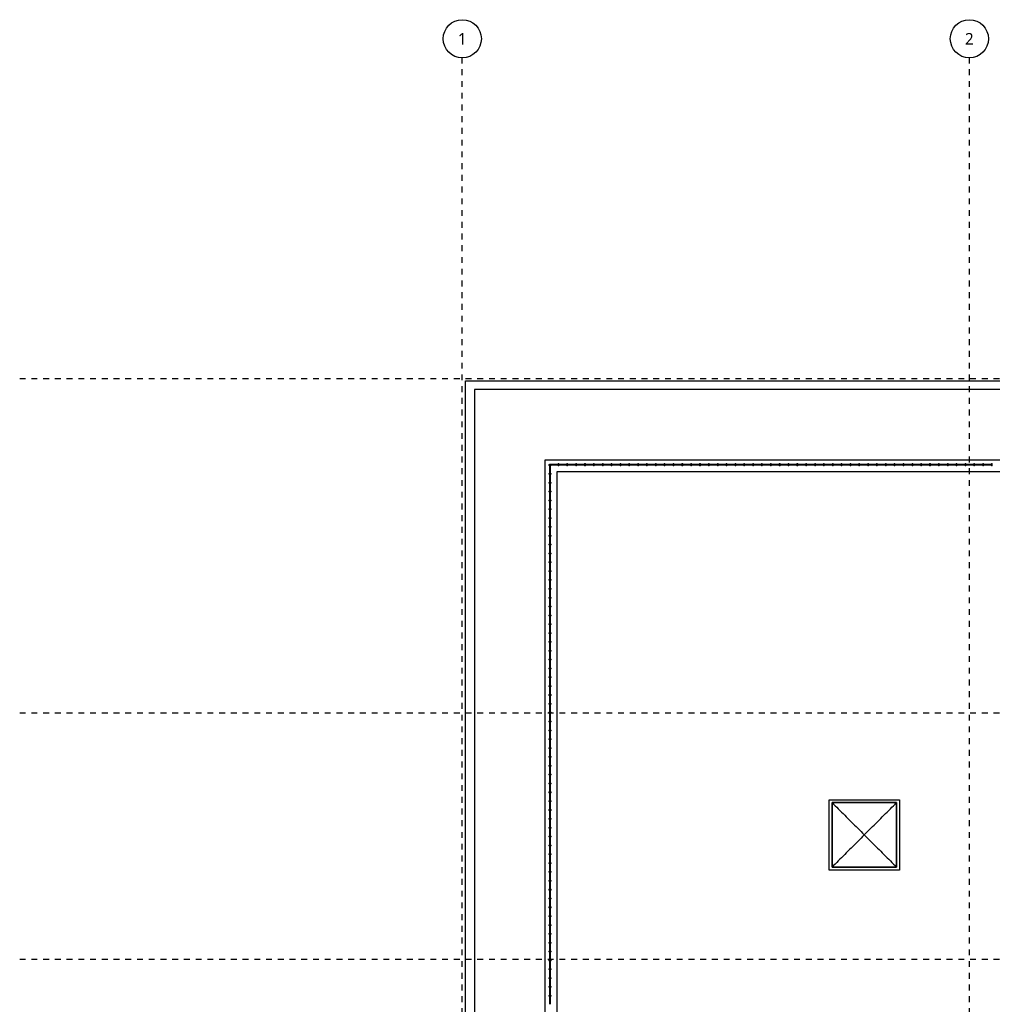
# Model space of a CAD drawing. Header units: metres. Extents: x -21.5 to 32.8, y -37.3 to -3.8.
# Tile 2 of 14: x -21.5 to -4.9, y -20.6 to -3.8. Entities that reach past the tile are written whole.
import ezdxf

# ---------------------------------------------------------------- set-up
doc = ezdxf.new("R2010")
doc.units = ezdxf.units.M
doc.linetypes.add('Ligne de quadrillage', pattern=[0.022225, 0.0127, -0.003175, 0.003175, -0.003175])
for name, color, linetype, lineweight in [('A-FLOR-HRAL', 250, 'Continuous', 18), ('A-GLAZ', 250, 'Continuous', 25), ('A-WALL', 250, 'Continuous', 25), ('S-GRID', 250, 'Continuous', 30), ('S-GRID-IDEN', 250, 'Continuous', 30)]:
    doc.layers.add(name, color=color, linetype=linetype, lineweight=lineweight)
doc.styles.add('Trebuchet MS_1', font='trebuc.ttf', dxfattribs={"height": 0.2})

# ---------------------------------------------------------------- blocks, each defined once
blk = doc.blocks.new('Garde-corps - 12mm x 40mm-603374-Niveau 2')
at = {"layer": 'A-FLOR-HRAL'}
for p, q in [((0.02, 0.006), (-0.02, 0.006)), ((-0.02, 0.006), (-0.02, -0.006)), ((0.02, -0.006), (0.02, 0.006)), ((-0.02, -0.006), (0.02, -0.006))]:
    blk.add_line(p, q, dxfattribs=at)
blk = doc.blocks.new('Garde-corps - Garde-corps-601270-Niveau 2')
at = {"layer": 'A-FLOR-HRAL'}
for p, q in [((-12.48, -11.38), (-12.48, -11.376)), ((-12.33, -11.376), (-12.48, -11.376)), ((-12.48, -11.397), (-12.48, -11.536)), ((-12.46, -11.536), (-12.46, -11.397)), ((-12.45, -11.396), (-12.33, -11.396)), ((-12.18, -11.376), (-12.318, -11.376)), ((-12.318, -11.396), (-12.18, -11.396)), ((-12.029, -11.376), (-12.168, -11.376)), ((-12.168, -11.396), (-12.029, -11.396)), ((-11.878, -11.376), (-12.017, -11.376)), ((-12.017, -11.396), (-11.878, -11.396)), ((-11.727, -11.376), (-11.866, -11.376)), ((-11.866, -11.396), (-11.727, -11.396)), ((-11.576, -11.376), (-11.715, -11.376)), ((-11.715, -11.396), (-11.576, -11.396)), ((-11.426, -11.376), (-11.564, -11.376)), ((-11.564, -11.396), (-11.426, -11.396)), ((-11.275, -11.376), (-11.414, -11.376)), ((-11.414, -11.396), (-11.275, -11.396)), ((-11.124, -11.376), (-11.263, -11.376)), ((-11.263, -11.396), (-11.124, -11.396)), ((-10.973, -11.376), (-11.112, -11.376)), ((-11.112, -11.396), (-10.973, -11.396)), ((-10.822, -11.376), (-10.961, -11.376)), ((-10.961, -11.396), (-10.822, -11.396)), ((-10.672, -11.376), (-10.81, -11.376)), ((-10.81, -11.396), (-10.672, -11.396)), ((-10.521, -11.376), (-10.66, -11.376)), ((-10.66, -11.396), (-10.521, -11.396)), ((-10.37, -11.376), (-10.509, -11.376)), ((-10.509, -11.396), (-10.37, -11.396)), ((-10.219, -11.376), (-10.358, -11.376)), ((-10.358, -11.396), (-10.219, -11.396)), ((-10.068, -11.376), (-10.207, -11.376)), ((-10.207, -11.396), (-10.068, -11.396)), ((-9.918, -11.376), (-10.056, -11.376)), ((-10.056, -11.396), (-9.918, -11.396)), ((-9.767, -11.376), (-9.906, -11.376)), ((-9.906, -11.396), (-9.767, -11.396)), ((-9.616, -11.376), (-9.755, -11.376)), ((-9.755, -11.396), (-9.616, -11.396)), ((-9.465, -11.376), (-9.604, -11.376)), ((-9.604, -11.396), (-9.465, -11.396)), ((-9.314, -11.376), (-9.453, -11.376)), ((-9.453, -11.396), (-9.314, -11.396)), ((-9.164, -11.376), (-9.302, -11.376)), ((-9.302, -11.396), (-9.164, -11.396)), ((-9.013, -11.376), (-9.152, -11.376)), ((-9.152, -11.396), (-9.013, -11.396)), ((-8.862, -11.376), (-9.001, -11.376)), ((-9.001, -11.396), (-8.862, -11.396)), ((-8.711, -11.376), (-8.85, -11.376)), ((-8.85, -11.396), (-8.711, -11.396)), ((-8.56, -11.376), (-8.699, -11.376)), ((-8.699, -11.396), (-8.56, -11.396)), ((-8.41, -11.376), (-8.548, -11.376)), ((-8.548, -11.396), (-8.41, -11.396)), ((-8.259, -11.376), (-8.398, -11.376)), ((-8.398, -11.396), (-8.259, -11.396)), ((-8.108, -11.376), (-8.247, -11.376)), ((-8.247, -11.396), (-8.108, -11.396)), ((-7.957, -11.376), (-8.096, -11.376)), ((-8.096, -11.396), (-7.957, -11.396)), ((-7.806, -11.376), (-7.945, -11.376)), ((-7.945, -11.396), (-7.806, -11.396)), ((-7.656, -11.376), (-7.794, -11.376)), ((-7.794, -11.396), (-7.656, -11.396)), ((-7.505, -11.376), (-7.644, -11.376)), ((-7.644, -11.396), (-7.505, -11.396)), ((-7.354, -11.376), (-7.493, -11.376)), ((-7.493, -11.396), (-7.354, -11.396)), ((-7.203, -11.376), (-7.342, -11.376)), ((-7.342, -11.396), (-7.203, -11.396)), ((-7.052, -11.376), (-7.191, -11.376)), ((-7.191, -11.396), (-7.052, -11.396)), ((-6.902, -11.376), (-7.04, -11.376)), ((-7.04, -11.396), (-6.902, -11.396)), ((-6.751, -11.376), (-6.89, -11.376)), ((-6.89, -11.396), (-6.751, -11.396)), ((-6.6, -11.376), (-6.739, -11.376)), ((-6.739, -11.396), (-6.6, -11.396)), ((-6.449, -11.376), (-6.588, -11.376)), ((-6.588, -11.396), (-6.449, -11.396)), ((-6.298, -11.376), (-6.437, -11.376)), ((-6.437, -11.396), (-6.298, -11.396)), ((-6.148, -11.376), (-6.286, -11.376)), ((-6.286, -11.396), (-6.148, -11.396)), ((-5.997, -11.376), (-6.136, -11.376)), ((-6.136, -11.396), (-5.997, -11.396)), ((-5.846, -11.376), (-5.985, -11.376)), ((-5.985, -11.396), (-5.846, -11.396)), ((-5.695, -11.376), (-5.834, -11.376)), ((-5.834, -11.396), (-5.695, -11.396)), ((-5.544, -11.376), (-5.683, -11.376)), ((-5.683, -11.396), (-5.544, -11.396)), ((-5.394, -11.376), (-5.532, -11.376)), ((-5.532, -11.396), (-5.394, -11.396)), ((-5.243, -11.376), (-5.382, -11.376)), ((-5.382, -11.396), (-5.243, -11.396)), ((-5.092, -11.376), (-5.231, -11.376)), ((-5.231, -11.396), (-5.092, -11.396)), ((-4.941, -11.376), (-5.08, -11.376)), ((-5.08, -11.396), (-4.941, -11.396)), ((-12.48, -11.548), (-12.48, -11.687)), ((-12.46, -11.687), (-12.46, -11.548)), ((-12.48, -11.699), (-12.48, -11.837)), ((-12.46, -11.837), (-12.46, -11.699)), ((-12.48, -11.849), (-12.48, -11.988)), ((-12.46, -11.988), (-12.46, -11.849)), ((-12.48, -12), (-12.48, -12.139)), ((-12.46, -12.139), (-12.46, -12)), ((-12.48, -12.151), (-12.48, -12.29)), ((-12.46, -12.29), (-12.46, -12.151)), ((-12.48, -12.302), (-12.48, -12.441)), ((-12.46, -12.441), (-12.46, -12.302)), ((-12.48, -12.453), (-12.48, -12.591)), ((-12.46, -12.591), (-12.46, -12.453)), ((-12.48, -12.603), (-12.48, -12.742)), ((-12.48, -12.754), (-12.48, -12.893)), ((-12.46, -12.742), (-12.46, -12.603)), ((-12.46, -12.893), (-12.46, -12.754)), ((-12.48, -12.905), (-12.48, -13.044)), ((-12.46, -13.044), (-12.46, -12.905)), ((-12.48, -13.056), (-12.48, -13.195)), ((-12.46, -13.195), (-12.46, -13.056)), ((-12.48, -13.207), (-12.48, -13.345)), ((-12.46, -13.345), (-12.46, -13.207)), ((-12.48, -13.357), (-12.48, -13.496)), ((-12.46, -13.496), (-12.46, -13.357)), ((-12.48, -13.508), (-12.48, -13.647)), ((-12.46, -13.647), (-12.46, -13.508)), ((-12.48, -13.659), (-12.48, -13.798)), ((-12.46, -13.798), (-12.46, -13.659)), ((-12.48, -13.81), (-12.48, -13.949)), ((-12.46, -13.949), (-12.46, -13.81)), ((-12.48, -13.961), (-12.48, -14.099)), ((-12.46, -14.099), (-12.46, -13.961)), ((-12.48, -14.111), (-12.48, -14.25)), ((-12.48, -14.262), (-12.48, -14.401)), ((-12.46, -14.25), (-12.46, -14.111)), ((-12.46, -14.401), (-12.46, -14.262)), ((-12.48, -14.413), (-12.48, -14.552)), ((-12.46, -14.552), (-12.46, -14.413)), ((-12.48, -14.564), (-12.48, -14.703)), ((-12.46, -14.703), (-12.46, -14.564)), ((-12.48, -14.715), (-12.48, -14.853)), ((-12.46, -14.853), (-12.46, -14.715)), ((-12.48, -14.865), (-12.48, -15.004)), ((-12.46, -15.004), (-12.46, -14.865)), ((-12.48, -15.016), (-12.48, -15.155)), ((-12.46, -15.155), (-12.46, -15.016)), ((-12.48, -15.167), (-12.48, -15.306)), ((-12.46, -15.306), (-12.46, -15.167)), ((-12.48, -15.318), (-12.48, -15.457)), ((-12.46, -15.457), (-12.46, -15.318)), ((-12.48, -15.469), (-12.48, -15.607)), ((-12.46, -15.607), (-12.46, -15.469)), ((-12.48, -15.619), (-12.48, -15.758)), ((-12.48, -15.77), (-12.48, -15.909)), ((-12.46, -15.758), (-12.46, -15.619)), ((-12.46, -15.909), (-12.46, -15.77)), ((-12.48, -15.921), (-12.48, -16.06)), ((-12.46, -16.06), (-12.46, -15.921)), ((-12.48, -16.072), (-12.48, -16.211)), ((-12.46, -16.211), (-12.46, -16.072)), ((-12.48, -16.223), (-12.48, -16.361)), ((-12.46, -16.361), (-12.46, -16.223)), ((-12.48, -16.373), (-12.48, -16.512)), ((-12.46, -16.512), (-12.46, -16.373)), ((-12.48, -16.524), (-12.48, -16.663)), ((-12.46, -16.663), (-12.46, -16.524)), ((-12.48, -16.675), (-12.48, -16.814)), ((-12.46, -16.814), (-12.46, -16.675)), ((-12.48, -16.826), (-12.48, -16.965)), ((-12.46, -16.965), (-12.46, -16.826)), ((-12.48, -16.977), (-12.48, -17.116)), ((-12.46, -17.116), (-12.46, -16.977)), ((-12.48, -17.128), (-12.48, -17.266)), ((-12.48, -17.278), (-12.48, -17.417)), ((-12.46, -17.266), (-12.46, -17.128)), ((-12.46, -17.417), (-12.46, -17.278)), ((-12.48, -17.429), (-12.48, -17.568)), ((-12.46, -17.568), (-12.46, -17.429)), ((-12.48, -17.58), (-12.48, -17.719)), ((-12.46, -17.719), (-12.46, -17.58)), ((-12.48, -17.731), (-12.48, -17.87)), ((-12.46, -17.87), (-12.46, -17.731)), ((-12.48, -17.882), (-12.48, -18.02)), ((-12.46, -18.02), (-12.46, -17.882)), ((-12.48, -18.032), (-12.48, -18.171)), ((-12.46, -18.171), (-12.46, -18.032)), ((-12.48, -18.183), (-12.48, -18.322)), ((-12.46, -18.322), (-12.46, -18.183)), ((-12.48, -18.334), (-12.48, -18.473)), ((-12.46, -18.473), (-12.46, -18.334)), ((-12.48, -18.485), (-12.48, -18.624)), ((-12.46, -18.624), (-12.46, -18.485)), ((-12.48, -18.636), (-12.48, -18.774)), ((-12.48, -18.786), (-12.48, -18.925)), ((-12.46, -18.774), (-12.46, -18.636)), ((-12.46, -18.925), (-12.46, -18.786)), ((-12.48, -18.937), (-12.48, -19.076)), ((-12.46, -19.076), (-12.46, -18.937)), ((-12.48, -19.088), (-12.48, -19.227)), ((-12.46, -19.227), (-12.46, -19.088)), ((-12.48, -19.239), (-12.48, -19.378)), ((-12.46, -19.378), (-12.46, -19.239)), ((-12.48, -19.39), (-12.48, -19.528)), ((-12.46, -19.528), (-12.46, -19.39)), ((-12.48, -19.54), (-12.48, -19.679)), ((-12.46, -19.679), (-12.46, -19.54)), ((-12.48, -19.691), (-12.48, -19.83)), ((-12.46, -19.83), (-12.46, -19.691)), ((-12.48, -19.842), (-12.48, -19.981)), ((-12.46, -19.981), (-12.46, -19.842)), ((-12.48, -19.993), (-12.48, -20.132)), ((-12.46, -20.132), (-12.46, -19.993)), ((-12.48, -20.144), (-12.48, -20.282)), ((-12.48, -20.294), (-12.48, -20.433)), ((-12.46, -20.282), (-12.46, -20.144)), ((-12.46, -20.433), (-12.46, -20.294)), ((-12.48, -20.445), (-12.48, -20.584)), ((-12.46, -20.584), (-12.46, -20.445))]:
    blk.add_line(p, q, dxfattribs=at)
for p, rotation in [((-12.47, -11.386), 180), ((-12.47, -11.391), 180), ((-12.324, -11.386), 89.9999999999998), ((-12.174, -11.386), 89.9999999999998), ((-12.023, -11.386), 89.9999999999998), ((-11.872, -11.386), 89.9999999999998), ((-11.721, -11.386), 89.9999999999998), ((-11.57, -11.386), 89.9999999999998), ((-11.42, -11.386), 89.9999999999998), ((-11.269, -11.386), 89.9999999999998), ((-11.118, -11.386), 89.9999999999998), ((-10.967, -11.386), 89.9999999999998), ((-10.816, -11.386), 89.9999999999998), ((-10.666, -11.386), 89.9999999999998), ((-10.515, -11.386), 89.9999999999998), ((-10.364, -11.386), 89.9999999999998), ((-10.213, -11.386), 89.9999999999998), ((-10.062, -11.386), 89.9999999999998), ((-9.912, -11.386), 89.9999999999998), ((-9.761, -11.386), 89.9999999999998), ((-9.61, -11.386), 89.9999999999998), ((-9.459, -11.386), 89.9999999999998), ((-9.308, -11.386), 89.9999999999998), ((-9.158, -11.386), 89.9999999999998), ((-9.007, -11.386), 89.9999999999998), ((-8.856, -11.386), 89.9999999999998), ((-8.705, -11.386), 89.9999999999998), ((-8.554, -11.386), 89.9999999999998), ((-8.404, -11.386), 89.9999999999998), ((-8.253, -11.386), 89.9999999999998), ((-8.102, -11.386), 89.9999999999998), ((-7.951, -11.386), 89.9999999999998), ((-7.8, -11.386), 89.9999999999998), ((-7.65, -11.386), 89.9999999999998), ((-7.499, -11.386), 89.9999999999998), ((-7.348, -11.386), 89.9999999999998), ((-7.197, -11.386), 89.9999999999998), ((-7.046, -11.386), 89.9999999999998), ((-6.896, -11.386), 89.9999999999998), ((-6.745, -11.386), 89.9999999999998), ((-6.594, -11.386), 89.9999999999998), ((-6.443, -11.386), 89.9999999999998), ((-6.292, -11.386), 89.9999999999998), ((-6.142, -11.386), 89.9999999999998), ((-5.991, -11.386), 89.9999999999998), ((-5.84, -11.386), 89.9999999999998), ((-5.689, -11.386), 89.9999999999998), ((-5.538, -11.386), 89.9999999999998), ((-5.388, -11.386), 89.9999999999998), ((-5.237, -11.386), 89.9999999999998), ((-5.086, -11.386), 89.9999999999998), ((-4.935, -11.386), 89.9999999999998), ((-12.47, -11.542), 180), ((-12.47, -11.693), 180), ((-12.47, -11.843), 180), ((-12.47, -11.994), 180), ((-12.47, -12.145), 180), ((-12.47, -12.296), 180), ((-12.47, -12.447), 180), ((-12.47, -12.597), 180), ((-12.47, -12.748), 180), ((-12.47, -12.899), 180), ((-12.47, -13.05), 180), ((-12.47, -13.201), 180), ((-12.47, -13.351), 180), ((-12.47, -13.502), 180), ((-12.47, -13.653), 180), ((-12.47, -13.804), 180), ((-12.47, -13.955), 180), ((-12.47, -14.105), 180), ((-12.47, -14.256), 180), ((-12.47, -14.407), 180), ((-12.47, -14.558), 180), ((-12.47, -14.709), 180), ((-12.47, -14.859), 180), ((-12.47, -15.01), 180), ((-12.47, -15.161), 180), ((-12.47, -15.312), 180), ((-12.47, -15.463), 180), ((-12.47, -15.613), 180), ((-12.47, -15.764), 180), ((-12.47, -15.915), 180), ((-12.47, -16.066), 180), ((-12.47, -16.217), 180), ((-12.47, -16.367), 180), ((-12.47, -16.518), 180), ((-12.47, -16.669), 180), ((-12.47, -16.82), 180), ((-12.47, -16.971), 180), ((-12.47, -17.122), 180), ((-12.47, -17.272), 180), ((-12.47, -17.423), 180), ((-12.47, -17.574), 180), ((-12.47, -17.725), 180), ((-12.47, -17.876), 180), ((-12.47, -18.026), 180), ((-12.47, -18.177), 180), ((-12.47, -18.328), 180), ((-12.47, -18.479), 180), ((-12.47, -18.63), 180), ((-12.47, -18.78), 180), ((-12.47, -18.931), 180), ((-12.47, -19.082), 180), ((-12.47, -19.233), 180), ((-12.47, -19.384), 180), ((-12.47, -19.534), 180), ((-12.47, -19.685), 180), ((-12.47, -19.836), 180), ((-12.47, -19.987), 180), ((-12.47, -20.138), 180), ((-12.47, -20.288), 180), ((-12.47, -20.439), 180)]:
    blk.add_blockref('Garde-corps - 12mm x 40mm-603374-Niveau 2', p, dxfattribs=dict(rotation=rotation))
blk = doc.blocks.new('Skydome - 1100x1100-629956-Niveau 2')
at = {"layer": 'A-GLAZ'}
for p, q in [((-0.68, 0.34), (0.52, 0.34)), ((-0.68, -0.86), (-0.68, 0.34)), ((0.52, 0.34), (0.52, -0.86)), ((0.47, 0.29), (-0.63, 0.29)), ((-0.63, 0.29), (-0.63, -0.81)), ((-0.63, 0.29), (0.47, 0.29)), ((-0.63, -0.81), (-0.63, 0.29)), ((0.47, -0.81), (0.47, 0.29)), ((0.47, 0.29), (0.47, -0.81)), ((-0.08, -0.26), (-0.08, -0.26)), ((-0.08, -0.26), (-0.08, -0.26)), ((-0.08, -0.26), (-0.08, -0.26)), ((-0.08, -0.26), (-0.08, -0.26)), ((-0.63, -0.81), (0.47, -0.81)), ((0.47, -0.81), (-0.63, -0.81)), ((0.52, -0.86), (-0.68, -0.86))]:
    blk.add_line(p, q, dxfattribs=at)
for points in [[(-0.63, 0.29), (-0.595, 0.255), (-0.524, 0.184), (-0.415, 0.075), (-0.304, -0.036), (-0.192, -0.148), (-0.118, -0.222), (-0.08, -0.26)], [(-0.08, -0.26), (-0.042, -0.222), (0.032, -0.148), (0.144, -0.036), (0.255, 0.075), (0.364, 0.184), (0.435, 0.255), (0.47, 0.29)], [(-0.08, -0.26), (-0.118, -0.298), (-0.192, -0.372), (-0.304, -0.484), (-0.415, -0.595), (-0.524, -0.704), (-0.595, -0.775), (-0.63, -0.81)], [(-0.08, -0.26), (-0.042, -0.298), (0.032, -0.372), (0.144, -0.484), (0.255, -0.595), (0.364, -0.704), (0.435, -0.775), (0.47, -0.81)]]:
    blk.add_open_spline(points, degree=3, dxfattribs=at)
blk = doc.blocks.new('Quadrillage - Extrémité de la ligne de quadrillage - Cercle-4360-Niveau 2')
at = {"layer": 'S-GRID-IDEN'}
blk.add_circle((0, 0), 0.0065, dxfattribs=at)

msp = doc.modelspace()

# ---------------------------------------------------------------- linework, layer by layer
at = {"layer": 'A-WALL'}
for p, q in [((-13.908, -29.675), (-13.908, -9.957)), ((-13.908, -9.957), (7.129, -9.957)), ((-13.758, -10.107), (-13.758, -29.525)), ((7.129, -10.107), (-13.758, -10.107)), ((-12.55, -28.338), (-12.55, -11.306)), ((-12.55, -11.306), (7.129, -11.306)), ((-12.35, -11.506), (-12.35, -28.138)), ((7.129, -11.506), (-12.35, -11.506))]:
    msp.add_line(p, q, dxfattribs=at)
at = {"layer": 'S-GRID', "linetype": 'Ligne de quadrillage'}
for p, q in [((-13.964, -37.347), (-13.964, -4.451)), ((-5.32, -37.347), (-5.32, -4.451)), ((-21.508, -9.915), (32.124, -9.915)), ((-21.508, -15.616), (32.124, -15.616)), ((-21.508, -19.816), (32.124, -19.816))]:
    msp.add_line(p, q, dxfattribs=at)

# ---------------------------------------------------------------- block references
at = {"layer": 'A-FLOR-HRAL'}
msp.add_blockref('Garde-corps - Garde-corps-601270-Niveau 2', (0, 0), dxfattribs=at)
at = {"layer": 'A-GLAZ'}
msp.add_blockref('Skydome - 1100x1100-629956-Niveau 2', (-7.031, -17.436), dxfattribs=at)
at = {"layer": 'S-GRID-IDEN', "xscale": 49.99999999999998, "yscale": 49.99999999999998, "zscale": 49.99999999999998}
for p in [(-13.964, -4.126), (-5.32, -4.126)]:
    msp.add_blockref('Quadrillage - Extrémité de la ligne de quadrillage - Cercle-4360-Niveau 2', p, dxfattribs=at)

# ---------------------------------------------------------------- texts
at = {"layer": 'S-GRID-IDEN', "char_height": 0.2, "width": 0.18038, "attachment_point": 1, "style": 'Trebuchet MS_1'}
for s, insert in [('2', (-5.396, -4.028)), ('1', (-14.04, -4.028))]:
    msp.add_mtext(s, dxfattribs=dict(at, insert=insert))

doc.saveas('drawing.dxf')
